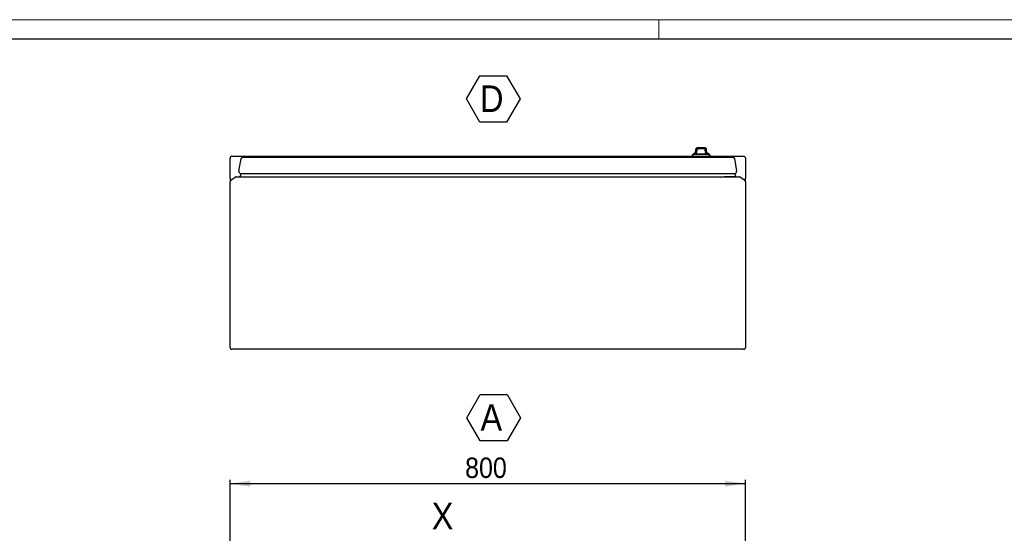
# Model space of a CAD drawing. Header units: millimetres. Extents: x 0 to 5046, y 0 to 3564.
# Tile 5 of 6: x 1531 to 3059, y 2765 to 3564. Entities that reach past the tile are written whole.
import ezdxf

# ---------------------------------------------------------------- set-up
doc = ezdxf.new("R2010")
doc.units = ezdxf.units.MM
doc.header["$LTSCALE"] = 6
doc.layers.add('SLD-0_1', color=7, linetype='Continuous')
doc.styles.add('SLDTEXTSTYLE3', font='Gothic.ttf', dxfattribs={"width": 0.913})
doc.dimstyles.new('SLDDIMSTYLE1', dxfattribs={"dimtxt": 31.75, "dimasz": 31.75, "dimexe": 0, "dimexo": 0.0625, "dimgap": 7.9375, "dimtad": 1, "dimrnd": 1e-09, "dimzin": 12, "dimdsep": 46, "dimtxsty": 'SLDTEXTSTYLE3', "dimsah": 1, "dimcen": 0.09, "dimadec": 0, "dimazin": 3, "dimtfac": 1, "dimtofl": 0, "dimtmove": 0, "dimatfit": 3, "dimfxl": 1, "dimfrac": 2, "dimtolj": 1, "dimtzin": 12, "dimarcsym": 0})

# ---------------------------------------------------------------- blocks, each defined once
blk = doc.blocks.new('SW_NOTE_0_9')
at = {"layer": 'SLD-0_1', "color": 0}
for p, q in [((-21.3, 31.7), (-0.5, 67.8)), ((-0.5, 67.8), (41.2, 67.8)), ((41.2, 67.8), (62, 31.7)), ((-0.5, -4.4), (-21.3, 31.7)), ((62, 31.7), (41.2, -4.4)), ((41.2, -4.4), (-0.5, -4.4))]:
    blk.add_line(p, q, dxfattribs=at)
at = {"layer": 'SLD-0_1', "color": 0, "insert": (0, 52.7), "char_height": 41.3, "attachment_point": 1, "style": 'SLDTEXTSTYLE3'}
blk.add_mtext('A', dxfattribs=at)
blk = doc.blocks.new('SW_NOTE_0_11')
at = {"layer": 'SLD-0_1', "color": 0}
for p, q in [((-21.2, 31.7), (-0.4, 67.8)), ((-0.4, 67.8), (41.3, 67.8)), ((41.3, 67.8), (62.2, 31.7)), ((-0.4, -4.4), (-21.2, 31.7)), ((62.2, 31.7), (41.3, -4.4)), ((41.3, -4.4), (-0.4, -4.4))]:
    blk.add_line(p, q, dxfattribs=at)
at = {"layer": 'SLD-0_1', "color": 0, "insert": (0, 52.7), "char_height": 41.3, "attachment_point": 1, "style": 'SLDTEXTSTYLE3'}
blk.add_mtext('D', dxfattribs=at)
blk = doc.blocks.new('_D_14')
at = {"layer": 'SLD-0_1'}
for p, q in [((1857.4, 2711.5), (1857.4, 2848.7)), ((1857.4, 2842.7), (2657.4, 2842.7)), ((2657.4, 2711.5), (2657.4, 2848.7))]:
    blk.add_line(p, q, dxfattribs=at)
for points in [[(1857.4, 2842.7), (1889.1, 2837.8), (1889.1, 2847.5)], [(2657.4, 2842.7), (2625.6, 2847.5), (2625.6, 2837.8)]]:
    blk.add_solid(points, dxfattribs=at)
at = {"layer": 'SLD-0_1', "insert": (2222.2, 2883.2), "char_height": 31.75, "attachment_point": 1, "style": 'SLDTEXTSTYLE3'}
blk.add_mtext('800', dxfattribs=at)

msp = doc.modelspace()

# ---------------------------------------------------------------- linework, layer by layer
at = {"color": 7, "linetype": 'Continuous', "lineweight": 18}
for p, q in [((5046.020875, 3563.511713), (0.020875, 3563.511713)), ((2523.020875, 3533.511713), (2523.020875, 3563.511713))]:
    msp.add_line(p, q, dxfattribs=at)
at = {"color": 7, "linetype": 'Continuous', "lineweight": 25}
for p, q in [((30.020875, 3533.511713), (5016.020875, 3533.511713)), ((2593.851552, 3362.939843), (2582.851552, 3362.939843)), ((2593.901552, 3364.47341), (2582.901552, 3364.47341)), ((1857.351552, 3317.280799), (1857.351552, 3348.349015)), ((1860.351552, 3351.349015), (2574.351552, 3351.349015)), ((1871.145538, 3327.929197), (1874.62475, 3347.660788)), ((1877.579173, 3350.139843), (2637.123931, 3350.139843)), ((2576.851552, 3354.139843), (2574.351552, 3351.639843)), ((2574.351552, 3351.639843), (2574.351552, 3350.139843)), ((2574.351552, 3351.639843), (2602.351552, 3351.639843)), ((2576.901552, 3355.67341), (2574.401552, 3353.17341)), ((2574.401552, 3353.17341), (2574.401552, 3351.689843)), ((2574.401552, 3353.17341), (2575.88512, 3353.17341)), ((2599.851552, 3354.139843), (2576.851552, 3354.139843)), ((2579.343013, 3355.67341), (2576.901552, 3355.67341)), ((2578.601553, 3354.839843), (2588.351552, 3354.839843)), ((2578.651553, 3356.37341), (2579.748905, 3356.37341)), ((2579.851552, 3357.339843), (2579.851552, 3357.005907)), ((2579.851552, 3357.339843), (2581.851552, 3357.339843)), ((2579.901552, 3361.47341), (2579.901552, 3358.539474)), ((2581.851552, 3357.339843), (2581.851552, 3359.939843)), ((2588.351552, 3354.839843), (2598.101551, 3354.839843)), ((2594.851552, 3359.939843), (2594.851552, 3357.339843)), ((2594.851552, 3357.339843), (2596.851552, 3357.339843)), ((2596.851552, 3357.005907), (2596.851552, 3357.339843)), ((2596.901552, 3358.539474), (2596.901552, 3361.47341)), ((2596.954199, 3356.37341), (2598.151551, 3356.37341)), ((2599.901552, 3355.67341), (2597.360092, 3355.67341)), ((2602.351552, 3351.639843), (2599.851552, 3354.139843)), ((2602.401552, 3353.17341), (2599.901552, 3355.67341)), ((2600.817985, 3353.17341), (2602.401552, 3353.17341)), ((2602.317985, 3351.67341), (2602.401552, 3351.67341)), ((2602.351552, 3350.139843), (2602.351552, 3351.639843)), ((2602.351552, 3351.349015), (2654.351552, 3351.349015)), ((2602.401552, 3351.67341), (2602.401552, 3353.17341)), ((2640.078355, 3347.660788), (2643.557567, 3327.929197)), ((2657.351552, 3348.349015), (2657.351552, 3317.280799)), ((1857.351552, 3317.280799), (1857.351552, 3311.787314)), ((1858.630823, 3314.24477), (1865.145608, 3318.806471)), ((1866.866337, 3319.349015), (2647.836768, 3319.349015)), ((1874.600186, 3324.408252), (1872.324428, 3319.402447)), ((1872.324428, 3319.402447), (2642.378677, 3319.402447)), ((1872.324428, 3319.402447), (1890.087283, 3319.349015)), ((1874.099962, 3324.408252), (2640.603143, 3324.408252)), ((2642.378677, 3319.402447), (2624.615822, 3319.349015)), ((2633.901552, 3319.376947), (2633.901552, 3319.349015)), ((2640.102919, 3324.408252), (2642.378677, 3319.402447)), ((2649.557497, 3318.806471), (2656.072282, 3314.24477)), ((2657.351552, 3311.787314), (2657.351552, 3317.280799)), ((1857.351552, 3054.349015), (1857.351552, 3311.787314)), ((2657.351552, 3311.787314), (2657.351552, 3054.349015)), ((2654.351552, 3051.349015), (1860.351552, 3051.349015))]:
    msp.add_line(p, q, dxfattribs=at)
for centre, radius, start, end in [((2582.901552, 3361.47341), 3, 90, 180), ((2582.851552, 3359.939843), 3, 90, 109.499208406), ((2593.851552, 3359.939843), 3, 70.530956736, 90), ((2593.901552, 3361.47341), 3, 0, 90), ((1860.351552, 3348.349015), 3, 90, 180), ((1877.579173, 3347.139843), 3, 90, 170), ((2579.101552, 3353.589843), 1.25, 90, 153.896118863), ((2579.151552, 3355.12341), 1.25, 90, 153.896118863), ((2579.101552, 3354.840843), 0.5, 120, 180.114591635), ((2579.151552, 3356.37441), 0.5, 120, 180.114591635), ((2577.851552, 3357.005907), 2, 300, 0), ((2577.901552, 3358.539474), 2, 300, 0), ((2598.851552, 3357.005907), 2, 180, 240), ((2598.901552, 3358.539474), 2, 180, 240), ((2597.601552, 3353.589843), 1.25, 26.103881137, 90), ((2597.651552, 3355.12341), 1.25, 26.103881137, 90), ((2597.601552, 3354.840843), 0.5, 359.885408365, 60), ((2597.651552, 3356.37441), 0.5, 359.885408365, 60), ((2637.123931, 3347.139843), 3, 10, 90), ((2654.351552, 3348.349015), 3, 0, 90), ((1866.866337, 3316.349015), 3, 90, 125), ((1874.099962, 3327.408252), 3, 170, 270), ((2640.603143, 3327.408252), 3, 270, 10), ((2647.836768, 3316.349015), 3, 55, 90), ((1860.351552, 3311.787314), 3, 125, 180), ((2654.351552, 3311.787314), 3, 0, 55), ((1860.351552, 3054.349015), 3, 180, 270), ((2654.351552, 3054.349015), 3, 270, 0)]:
    msp.add_arc(centre, radius, start, end, dxfattribs=at)
for points, knots in [([(2581.851552, 3362.76818), (2581.851552, 3362.76821), (2581.851552, 3362.796518), (2581.851552, 3362.724185), (2581.851552, 3362.509829), (2581.851552, 3362.076987), (2581.851552, 3361.517481), (2581.851552, 3360.805906), (2581.851552, 3360.261763), (2581.851552, 3359.972061), (2581.851552, 3359.939843)], [0, 0, 0, 0, 0.00024311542, 0.22849033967, 0.45583120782, 0.60698866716, 0.75911393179, 0.87210501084, 0.98577664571, 1, 1, 1, 1]), ([(2583.568773, 3362.939843), (2583.617049, 3362.998936), (2583.9096, 3363.357035), (2584.938276, 3363.892648), (2586.541694, 3364.253357), (2588.320869, 3364.321397), (2589.948888, 3364.268841), (2591.323494, 3364.04724), (2592.427184, 3363.596661), (2593.060045, 3363.232138), (2593.257738, 3362.943833), (2593.260474, 3362.939843)], [0, 0, 0, 0, 0.0221231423, 0.1340650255, 0.3246990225, 0.4989086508, 0.6492001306, 0.7988948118, 0.8984258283, 0.9985941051, 1, 1, 1, 1]), ([(2594.851552, 3359.939843), (2594.851552, 3360.107497), (2594.851552, 3360.493683), (2594.851552, 3361.072388), (2594.851552, 3361.713598), (2594.851552, 3362.379445), (2594.851552, 3362.700524), (2594.851552, 3362.793957), (2594.851552, 3362.768268), (2594.851552, 3362.768267)], [0, 0, 0, 0, 0.0738619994, 0.17013915, 0.2754649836, 0.4455724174, 0.7352607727, 0.9999905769, 1, 1, 1, 1])]:
    msp.add_open_spline(points, degree=3, knots=knots, dxfattribs=at)

# ---------------------------------------------------------------- block references
at = {"layer": 'SLD-0_1'}
for name, p in [('SW_NOTE_0_11', (2245.336871, 3408.65835)), ('SW_NOTE_0_9', (2246.060044, 2913.323664))]:
    msp.add_blockref(name, p, dxfattribs=at)

# ---------------------------------------------------------------- texts
at = {"color": 7, "linetype": 'Continuous', "insert": (2170.397682, 2812.864265), "char_height": 41.275, "attachment_point": 1, "style": 'SLDTEXTSTYLE3'}
msp.add_mtext('X', dxfattribs=at)

# ---------------------------------------------------------------- dimensions: what is measured, and where the dimension line sits
at = {"layer": 'SLD-0_1'}
dim = msp.add_linear_dim(base=(2657.351552, 2842.663255), p1=(1857.351552, 2705.467103), p2=(2657.351552, 2705.467103), dimstyle='SLDDIMSTYLE1', dxfattribs=at)
dim.commit()
dim.dimension.update_dxf_attribs({"geometry": '_D_14', "text_midpoint": (2257.351552, 2842.663255), "dimtype": 160})

doc.saveas('drawing.dxf')
